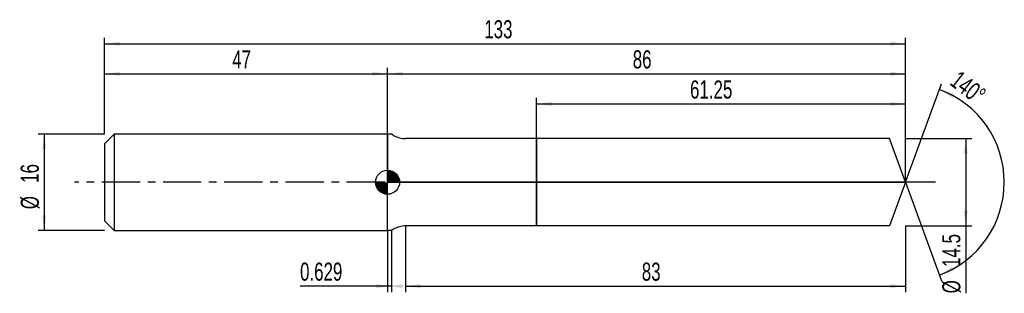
# Model space of a CAD drawing. Extents: x -14 to 149, y -18 to 27.
import ezdxf
from ezdxf.enums import TextEntityAlignment as Align

# ---------------------------------------------------------------- set-up
doc = ezdxf.new("R2010")
doc.units = 0
doc.linetypes.add('CENTER', pattern=[10.16, 6.35, -1.27, 1.27, -1.27])
doc.layers.get('0').update_dxf_attribs({"linetype": 'CONTINUOUS'})
for name, color, linetype in [('1', 4, 'CONTINUOUS'), ('2', 7, 'CONTINUOUS'), ('4', 2, 'CENTER'), ('CUT', 1, 'CONTINUOUS'), ('NOCUT', 7, 'CONTINUOUS'), ('SK1', 4, 'CONTINUOUS'), ('SK2', 7, 'CONTINUOUS'), ('SK4', 2, 'CENTER')]:
    doc.layers.add(name, color=color, linetype=linetype)
doc.dimstyles.new('SLDDIMSTYLE0', dxfattribs={"dimtxt": 3, "dimasz": 2.5, "dimexe": 0, "dimexo": 0.0625, "dimgap": 0.75, "dimtad": 1, "dimrnd": 1e-09, "dimzin": 12, "dimsah": 1, "dimcen": 0.09, "dimazin": 3, "dimtfac": 1, "dimtofl": 0, "dimtmove": 0, "dimatfit": 3})
doc.dimstyles.new('SLDDIMSTYLE1', dxfattribs={"dimtxt": 3, "dimasz": 2.5, "dimexe": 0, "dimexo": 0.0625, "dimgap": 0.75, "dimtad": 1, "dimrnd": 1e-09, "dimsah": 1, "dimcen": 0.09, "dimazin": 3, "dimtfac": 1, "dimtofl": 0, "dimtmove": 0, "dimatfit": 3})
doc.dimstyles.new('SLDDIMSTYLE2', dxfattribs={"dimtxt": 3, "dimasz": 2.5, "dimexe": 0, "dimexo": 0.0625, "dimgap": 0.75, "dimtad": 1, "dimzin": 12, "dimsah": 1, "dimcen": 0.09, "dimazin": 3, "dimtfac": 1, "dimtofl": 0, "dimtmove": 0, "dimatfit": 3})
doc.dimstyles.new('SLDDIMSTYLE3', dxfattribs={"dimtxt": 3, "dimasz": 2.5, "dimexe": 0, "dimexo": 0.0625, "dimgap": 0.75, "dimtad": 1, "dimrnd": 1e-09, "dimzin": 12, "dimsah": 1, "dimcen": 0.09, "dimazin": 3, "dimtfac": 1, "dimtmove": 0, "dimatfit": 3})

# ---------------------------------------------------------------- blocks, each defined once
blk = doc.blocks.new('_D')
at = {"layer": '2'}
for p, q in [((50, -7.25), (50, -18.25)), ((133, -7.25), (133, -18.25)), ((50, -17.25), (133, -17.25))]:
    blk.add_line(p, q, dxfattribs=at)
for points in [[(50, -17.25), (52.5, -17.56), (52.5, -16.94)], [(133, -17.25), (130.5, -16.94), (130.5, -17.56)]]:
    blk.add_solid(points, dxfattribs=at)
at = {"layer": '2', "width": 0.7}
blk.add_text('83', height=3, dxfattribs=at).set_placement((89.21, -17.25), align=Align.BOTTOM_LEFT)
blk = doc.blocks.new('_D_1')
at = {"layer": '2'}
for p, q in [((133, 7.25), (144, 7.25)), ((143, 7.25), (143, -7.25)), ((133, -7.25), (144, -7.25)), ((143, -7.25), (143, -18.45))]:
    blk.add_line(p, q, dxfattribs=at)
for points in [[(143, 7.25), (142.69, 4.75), (143.31, 4.75)], [(143, -7.25), (143.31, -4.75), (142.69, -4.75)]]:
    blk.add_solid(points, dxfattribs=at)
at = {"layer": '2', "width": 0.7}
for s, p in [('14.5', (142.99, -14.07)), ('%%c', (143, -18.45))]:
    blk.add_text(s, height=3, rotation=90, dxfattribs=at).set_placement(p, align=Align.BOTTOM_LEFT)
blk = doc.blocks.new('_D_2')
at = {"layer": '2'}
for p, q in [((47, -8), (47, -18.25)), ((47.63, -8), (47.63, -18.25)), ((47, -17.25), (32.47, -17.25)), ((47.63, -17.25), (47, -17.25))]:
    blk.add_line(p, q, dxfattribs=at)
for points in [[(47.63, -17.25), (45.13, -16.94), (45.13, -17.56)], [(47, -17.25), (49.5, -17.56), (49.5, -16.94)]]:
    blk.add_solid(points, dxfattribs=at)
at = {"layer": '2', "width": 0.7}
blk.add_text('0.629', height=3, dxfattribs=at).set_placement((32.47, -17.25), align=Align.BOTTOM_LEFT)
blk = doc.blocks.new('_D_3')
at = {"layer": '2'}
for p, q in [((71.75, 7.25), (71.75, 14)), ((133, 7.25), (133, 14)), ((71.75, 13), (133, 13))]:
    blk.add_line(p, q, dxfattribs=at)
for points in [[(71.75, 13), (74.25, 12.69), (74.25, 13.31)], [(133, 13), (130.5, 13.31), (130.5, 12.69)]]:
    blk.add_solid(points, dxfattribs=at)
at = {"layer": '2', "width": 0.7}
blk.add_text('61.25', height=3, dxfattribs=at).set_placement((97.22, 13), align=Align.BOTTOM_LEFT)
blk = doc.blocks.new('_D_4')
at = {"layer": '2'}
for q in [(138.95, 16.35), (138.95, -16.35)]:
    blk.add_line((133, 0), q, dxfattribs=at)
blk.add_arc((133, 0), 16.4, 289.9945, 70.0055, dxfattribs=at)
for points in [[(138.61, 15.41), (140.76, 14.1), (141.01, 14.67)], [(138.61, -15.41), (141.01, -14.67), (140.76, -14.1)]]:
    blk.add_solid(points, dxfattribs=at)
at = {"layer": '2', "width": 0.7}
blk.add_text('140°', height=3, rotation=-37.5686, dxfattribs=at).set_placement((139.62, 15.6), align=Align.BOTTOM_LEFT)
blk = doc.blocks.new('_D_5')
at = {"layer": 'SK2'}
for p, q in [((0, 8), (0, 24)), ((0, 23), (133, 23)), ((133, 8), (133, 24))]:
    blk.add_line(p, q, dxfattribs=at)
for points in [[(0, 23), (2.5, 22.69), (2.5, 23.31)], [(133, 23), (130.5, 23.31), (130.5, 22.69)]]:
    blk.add_solid(points, dxfattribs=at)
at = {"layer": 'SK2', "width": 0.7}
blk.add_text('133', height=3, dxfattribs=at).set_placement((63.06, 23), align=Align.BOTTOM_LEFT)
blk = doc.blocks.new('_D_6')
at = {"layer": 'SK2'}
for p, q in [((0, 8), (0, 19)), ((0, 18), (47, 18)), ((47, 8), (47, 19))]:
    blk.add_line(p, q, dxfattribs=at)
for points in [[(0, 18), (2.5, 17.69), (2.5, 18.31)], [(47, 18), (44.5, 18.31), (44.5, 17.69)]]:
    blk.add_solid(points, dxfattribs=at)
at = {"layer": 'SK2', "width": 0.7}
blk.add_text('47', height=3, dxfattribs=at).set_placement((21.21, 18), align=Align.BOTTOM_LEFT)
blk = doc.blocks.new('_D_7')
at = {"layer": 'SK2'}
for p, q in [((47, 0), (47, 19)), ((47, 18), (133, 18)), ((133, 0), (133, 19))]:
    blk.add_line(p, q, dxfattribs=at)
for points in [[(47, 18), (49.5, 17.69), (49.5, 18.31)], [(133, 18), (130.5, 18.31), (130.5, 17.69)]]:
    blk.add_solid(points, dxfattribs=at)
at = {"layer": 'SK2', "width": 0.7}
blk.add_text('86', height=3, dxfattribs=at).set_placement((87.71, 18), align=Align.BOTTOM_LEFT)
blk = doc.blocks.new('_D_8')
at = {"layer": 'SK2'}
for p, q in [((0, 8), (-11, 8)), ((-10, 8), (-10, -8)), ((0, -8), (-11, -8))]:
    blk.add_line(p, q, dxfattribs=at)
for points in [[(-10, 8), (-10.31, 5.5), (-9.69, 5.5)], [(-10, -8), (-9.69, -5.5), (-10.31, -5.5)]]:
    blk.add_solid(points, dxfattribs=at)
at = {"layer": 'SK2', "width": 0.7}
for s, p in [('16', (-10.01, -0.1)), ('%%c', (-10, -4.48))]:
    blk.add_text(s, height=3, rotation=90, dxfattribs=at).set_placement(p, align=Align.BOTTOM_LEFT)
blk = doc.blocks.new('*U11')
at = {"color": 0, "linetype": 'CONTINUOUS'}
for points in [[(0, 0), (0, 2), (0.39, 0)], [(0.39, 0), (0, 2), (0.39, 1.96)], [(0.39, 0), (0.39, 1.96), (0.77, 0)], [(0.77, 0), (0.39, 1.96), (0.77, 1.85)], [(0.77, 0), (0.77, 1.85), (1.11, 0)], [(1.11, 0), (0.77, 1.85), (1.11, 1.66)], [(1.11, 0), (1.11, 1.66), (1.41, 0)], [(1.41, 0), (1.11, 1.66), (1.41, 1.41)], [(1.41, 0), (1.41, 1.41), (1.66, 0)], [(1.66, 0), (1.41, 1.41), (1.66, 1.11)], [(1.66, 0), (1.66, 1.11), (1.85, 0)], [(1.85, 0), (1.66, 1.11), (1.85, 0.77)], [(1.85, 0), (1.85, 0.77), (1.96, 0)], [(1.96, 0), (1.85, 0.77), (1.96, 0.39)], [(1.96, 0), (1.96, 0.39), (2, 0)]]:
    blk.add_solid(points, dxfattribs=at)
blk = doc.blocks.new('*U12')
at = {"color": 0, "linetype": 'CONTINUOUS'}
for points in [[(-1.97, -0.35), (-2, 0), (-1.97, 0)], [(-1.97, -0.35), (-1.97, 0), (-1.88, -0.68)], [(-1.88, -0.68), (-1.97, 0), (-1.88, 0)], [(-1.88, -0.68), (-1.88, 0), (-1.73, -1)], [(-1.73, -1), (-1.88, 0), (-1.73, 0)], [(-1.73, -1), (-1.73, 0), (-1.53, -1.29)], [(-1.53, -1.29), (-1.73, 0), (-1.53, 0)], [(-1.53, -1.29), (-1.53, 0), (-1.29, -1.53)], [(-1.29, -1.53), (-1.53, 0), (-1.29, 0)], [(-1.29, -1.53), (-1.29, 0), (-1, -1.73)], [(-1, -1.73), (-1.29, 0), (-1, 0)], [(-1, -1.73), (-1, 0), (-0.68, -1.88)], [(-0.68, -1.88), (-1, 0), (-0.68, 0)], [(-0.68, -1.88), (-0.68, 0), (-0.35, -1.97)], [(-0.35, -1.97), (-0.68, 0), (-0.35, 0)], [(-0.35, -1.97), (-0.35, 0), (0, -2)], [(0, -2), (-0.35, 0), (0, 0)]]:
    blk.add_solid(points, dxfattribs=at)
blk = doc.blocks.new('SW_DOWELSYMBOL_0')
at = {"layer": 'SK1', "color": 0}
blk.add_circle((0, 0), 2, dxfattribs=at)
at = {"color": 0, "linetype": 'CONTINUOUS'}
for name in ['*U11', '*U12']:
    blk.add_blockref(name, (0, 0), dxfattribs=at)

msp = doc.modelspace()

# ---------------------------------------------------------------- linework, layer by layer
at = {"layer": '1'}
for p, q in [((47.629, 8), (47, 8)), ((47, 8), (47, 0)), ((48, 7.786), (47.629, 8)), ((71.75, 7.25), (50, 7.25)), ((130.362, 7.25), (71.75, 7.25)), ((71.75, 7.25), (71.75, 0)), ((71.75, 0), (71.75, 7.25)), ((133, 0), (130.362, 7.25)), ((47, -8), (47, 0)), ((71.75, -7.25), (71.75, 0)), ((71.75, 0), (71.75, -7.25)), ((133, 0), (130.362, -7.25)), ((47.629, -8), (47, -8)), ((48, -7.786), (47.629, -8)), ((71.75, -7.25), (50, -7.25)), ((130.362, -7.25), (71.75, -7.25))]:
    msp.add_line(p, q, dxfattribs=at)
for centre, start, end in [((50, 11.25), 240, 270), ((50, -11.25), 90, 120)]:
    msp.add_arc(centre, 4, start, end, dxfattribs=at)
at = {"layer": '4'}
msp.add_line((133, 0), (47, 0), dxfattribs=at)
at = {"layer": 'CUT'}
for p, q in [((130.362, 7.25), (71.75, 7.25)), ((71.75, 7.25), (71.75, 0)), ((133, 0), (130.362, 7.25)), ((71.75, 0), (133, 0))]:
    msp.add_line(p, q, dxfattribs=at)
at = {"layer": 'NOCUT'}
for p, q in [((47.629, 8), (47, 8)), ((47, 8), (47, 0)), ((48, 7.786), (47.629, 8)), ((71.75, 7.25), (50, 7.25)), ((71.75, 0), (71.75, 7.25)), ((47, 0), (71.75, 0))]:
    msp.add_line(p, q, dxfattribs=at)
msp.add_arc((50, 11.25), 4, 240, 270, dxfattribs=at)
at = {"layer": 'SK1'}
for p, q in [((1.6, 8), (0, 6.4)), ((47, 8), (1.6, 8)), ((1.6, 8), (1.6, -8)), ((0, 6.4), (0, 0)), ((0, 0), (0, -6.4)), ((0, -6.4), (1.6, -8)), ((1.6, -8), (47, -8))]:
    msp.add_line(p, q, dxfattribs=at)
msp.add_circle((47, 0), 2, dxfattribs=at)
at = {"layer": 'SK4'}
msp.add_line((138, 0), (-5, 0), dxfattribs=at)

# ---------------------------------------------------------------- block references
at = {"layer": 'SK1'}
msp.add_blockref('SW_DOWELSYMBOL_0', (47, 0), dxfattribs=at)

# ---------------------------------------------------------------- texts
at = {"layer": 'SK2', "width": 0.7}
msp.add_text('AP1', height=0.05, dxfattribs=at).set_placement((47, -0.018), align=Align.BOTTOM_LEFT)

# ---------------------------------------------------------------- dimensions: what is measured, and where the dimension line sits
at = {"layer": '2'}
dim = msp.add_angular_dim_2l(base=(149.401, 0), line1=((133, 0), (130.362, 7.25)), line2=((130.362, -7.25), (133, 0)), dimstyle='SLDDIMSTYLE2', dxfattribs=at)
dim.commit()
dim.dimension.update_dxf_attribs({"geometry": '_D_4', "text_midpoint": (143, 13), "dimtype": 162})
for base, p1, p2, dimstyle, picture, middle in [((133, 13), (71.75, 7.25), (133, 7.25), 'SLDDIMSTYLE0', '_D_3', (102.375, 13)), ((47, -17.25), (47.629, -8), (47, -8), 'SLDDIMSTYLE1', '_D_2', (37.629, -17.25)), ((133, -17.25), (50, -7.25), (133, -7.25), 'SLDDIMSTYLE0', '_D', (91.5, -17.25))]:
    dim = msp.add_linear_dim(base=base, p1=p1, p2=p2, dimstyle=dimstyle, dxfattribs=at)
    dim.commit()
    dim.dimension.update_dxf_attribs({"geometry": picture, "text_midpoint": middle, "dimtype": 160})
dim = msp.add_linear_dim(base=(143, -7.25), p1=(133, 7.25), p2=(133, -7.25), angle=90, text='%%c<>', dimstyle='SLDDIMSTYLE0', dxfattribs=at)
dim.commit()
dim.dimension.update_dxf_attribs({"geometry": '_D_1', "text_midpoint": (143, -12.25), "dimtype": 160})
at = {"layer": 'SK2'}
for base, p1, p2, picture, middle in [((133, 23), (0, 8), (133, 8), '_D_5', (66.5, 23)), ((47, 18), (0, 8), (47, 8), '_D_6', (23.5, 18)), ((133, 18), (47, 0), (133, 0), '_D_7', (90, 18))]:
    dim = msp.add_linear_dim(base=base, p1=p1, p2=p2, dimstyle='SLDDIMSTYLE0', dxfattribs=at)
    dim.commit()
    dim.dimension.update_dxf_attribs({"geometry": picture, "text_midpoint": middle, "dimtype": 160})
dim = msp.add_linear_dim(base=(-10, -8), p1=(0, 8), p2=(0, -8), angle=90, text='%%c<>', dimstyle='SLDDIMSTYLE3', dxfattribs=at)
dim.commit()
dim.dimension.update_dxf_attribs({"geometry": '_D_8', "text_midpoint": (-10, 0), "dimtype": 160})

doc.saveas('drawing.dxf')
